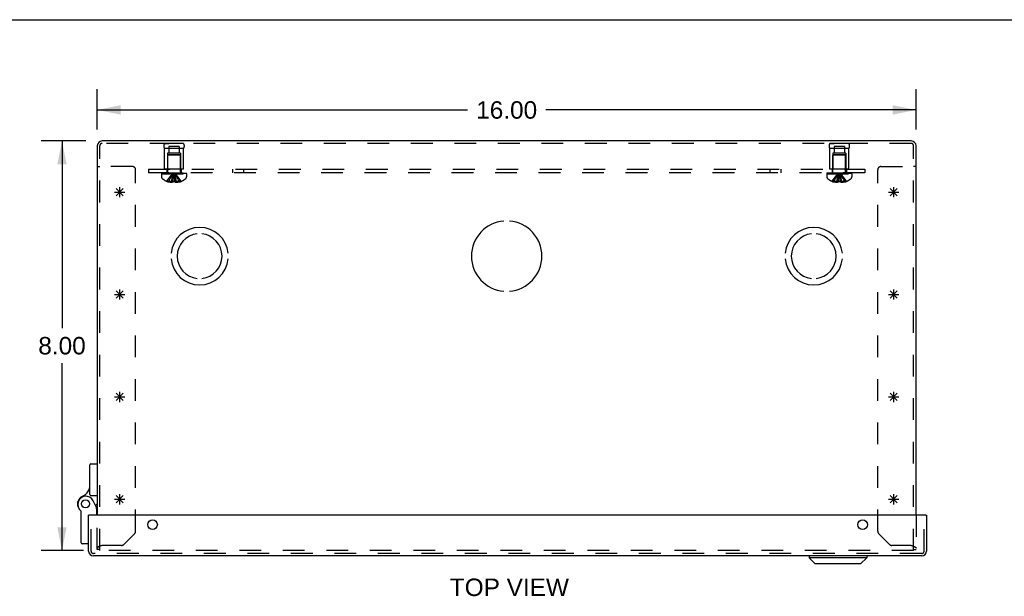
# Model space of a CAD drawing. Header units: inches. Extents: x 0 to 77.3, y 0 to 50.
# Tile 11 of 14: x 17.1 to 36.3, y 38.7 to 50. Entities that reach past the tile are written whole.
import ezdxf

# ---------------------------------------------------------------- set-up
doc = ezdxf.new("R2010")
doc.units = ezdxf.units.IN
doc.header["$LTSCALE"] = 4.25
doc.header["$MEASUREMENT"] = 0
doc.linetypes.add('HIDDEN', pattern=[0.2, 0.1, -0.1])
doc.layers.get('0').update_dxf_attribs({"linetype": 'CONTINUOUS'})
for name, color, linetype in [('DEFAULT_2', 8, 'HIDDEN'), ('DIMENSIONS', 7, 'CONTINUOUS'), ('DOOR_ASSEMBLY', 7, 'CONTINUOUS'), ('OPEN', 7, 'CONTINUOUS'), ('SPOTWELDS', 7, 'CONTINUOUS'), ('SUBPANEL', 7, 'CONTINUOUS')]:
    doc.layers.add(name, color=color, linetype=linetype)
doc.styles.get("Standard").update_dxf_attribs({"font": 'arial.ttf'})
doc.dimstyles.new('DIMSTYLE_1', dxfattribs={"dimtxt": 0.340909, "dimasz": 0.454545, "dimexe": 0.09, "dimexo": 0.07, "dimgap": 0.0375, "dimtad": 0, "dimtih": 1, "dimtoh": 1, "dimzin": 4, "dimdsep": 46, "dimtxsty": 'Standard', "dimblk": '_FILLED', "dimblk1": '_FILLED', "dimblk2": '_FILLED', "dimcen": 0.09, "dimadec": 3, "dimazin": 1, "dimtfac": 1, "dimtdec": 3, "dimtofl": 0, "dimtmove": 0, "dimatfit": 3, "dimldrblk": '_FILLED', "dimfxl": 0, "dimtolj": 1, "dimtzin": 4, "dimarcsym": 0})

# ---------------------------------------------------------------- blocks, each defined once
blk = doc.blocks.new('_FILLED')
at = {"color": 0, "linetype": 'ByBlock'}
blk.add_solid([(0, 0), (-1, 0.2), (-1, -0.2)], dxfattribs=at)
blk = doc.blocks.new('*D1')
at = {"layer": 'DIMENSIONS', "color": 2, "linetype": 'Continuous'}
for p, q in [((18.625, 47.855), (18.625, 48.646)), ((34.625, 47.855), (34.625, 48.646)), ((18.625, 48.237), (25.859, 48.237)), ((34.625, 48.237), (27.391, 48.237))]:
    blk.add_line(p, q, dxfattribs=at)
at = {"layer": 'DIMENSIONS', "color": 2, "linetype": 'Continuous', "xscale": 0.4545454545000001, "yscale": 0.4545454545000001, "zscale": 0.4545454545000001, "rotation": 180}
blk.add_blockref('_FILLED', (18.625, 48.237), dxfattribs=at)
at = {"layer": 'DIMENSIONS', "color": 2, "linetype": 'Continuous', "xscale": 0.4545454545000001, "yscale": 0.4545454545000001, "zscale": 0.4545454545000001}
blk.add_blockref('_FILLED', (34.625, 48.237), dxfattribs=at)
at = {"layer": 'DIMENSIONS', "color": 2, "linetype": 'Continuous', "insert": (26.625, 48.407), "char_height": 0.3409, "width": 1.19128, "attachment_point": 2, "line_spacing_factor": 0.9}
blk.add_mtext('16.00', dxfattribs=at)
blk = doc.blocks.new('*D2')
at = {"layer": 'DIMENSIONS', "color": 2, "linetype": 'Continuous'}
for p, q in [((18.402, 47.631), (17.527, 47.631)), ((17.936, 47.631), (17.936, 43.972)), ((17.936, 39.631), (17.936, 43.29)), ((18.355, 39.631), (17.527, 39.631))]:
    blk.add_line(p, q, dxfattribs=at)
at = {"layer": 'DIMENSIONS', "color": 2, "linetype": 'Continuous', "xscale": 0.4545454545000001, "yscale": 0.4545454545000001, "zscale": 0.4545454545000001}
for p, rotation in [((17.936, 47.631), 90), ((17.936, 39.631), 270)]:
    blk.add_blockref('_FILLED', p, dxfattribs=dict(at, rotation=rotation))
at = {"layer": 'DIMENSIONS', "color": 2, "linetype": 'Continuous', "insert": (17.936, 43.802), "char_height": 0.3409, "width": 0.92641, "attachment_point": 2, "line_spacing_factor": 0.9}
blk.add_mtext('8.00', dxfattribs=at)

msp = doc.modelspace()

# ---------------------------------------------------------------- linework, layer by layer
at = {"color": 7, "linetype": 'Continuous'}
for p, q in [((0, 50), (77.273, 50)), ((18.625, 47.131), (18.673, 47.131)), ((34.625, 47.131), (34.577, 47.131))]:
    msp.add_line(p, q, dxfattribs=at)
at = {"color": 3, "linetype": 'Continuous'}
for p, q in [((18.625, 47.536), (18.625, 40.322)), ((34.53, 47.631), (18.72, 47.631)), ((34.625, 40.322), (34.625, 47.536))]:
    msp.add_line(p, q, dxfattribs=at)
at = {"color": 40, "linetype": 'Continuous'}
for p, q in [((18.963, 40.631), (19.163, 40.631)), ((19.133, 40.561), (18.992, 40.702)), ((18.992, 40.561), (19.133, 40.702)), ((19.063, 40.531), (19.063, 40.731)), ((34.088, 40.631), (34.288, 40.631)), ((34.258, 40.561), (34.117, 40.702)), ((34.117, 40.561), (34.258, 40.702)), ((34.188, 40.531), (34.188, 40.731))]:
    msp.add_line(p, q, dxfattribs=at)
at = {"color": 3, "linetype": 'Continuous'}
for centre, start, end in [((18.72, 47.536), 90, 180), ((34.53, 47.536), 0, 90)]:
    msp.add_arc(centre, 0.0948, start, end, dxfattribs=at)
at = {"layer": 'DEFAULT_2', "color": 8, "linetype": 'HIDDEN'}
for p, q in [((18.673, 39.631), (18.673, 47.536)), ((34.53, 47.583), (18.72, 47.583)), ((19.937, 47.583), (20.025, 47.583)), ((20.313, 47.583), (19.937, 47.583)), ((20.313, 47.583), (20.225, 47.583)), ((32.937, 47.583), (33.025, 47.583)), ((33.313, 47.583), (32.937, 47.583)), ((33.313, 47.583), (33.225, 47.583)), ((34.577, 39.631), (34.577, 47.536)), ((19.937, 47.083), (19.937, 47.483)), ((20.313, 47.483), (19.937, 47.483)), ((20, 47.395), (20, 47.083)), ((20.25, 47.395), (20, 47.395)), ((20.011, 47.363), (20.001, 47.353)), ((20.001, 47.025), (20.001, 47.353)), ((20.249, 47.353), (20.001, 47.353)), ((20.239, 47.363), (20.011, 47.363)), ((20.024, 47.52), (20.024, 47.395)), ((20.227, 47.52), (20.024, 47.52)), ((20.227, 47.52), (20.227, 47.395)), ((20.239, 47.363), (20.249, 47.353)), ((20.249, 47.025), (20.249, 47.353)), ((20.25, 47.395), (20.25, 47.083)), ((20.313, 47.083), (20.313, 47.483)), ((33.313, 47.483), (32.937, 47.483)), ((32.937, 47.083), (32.937, 47.483)), ((33.25, 47.395), (33, 47.395)), ((33, 47.395), (33, 47.083)), ((33.011, 47.363), (33.001, 47.353)), ((33.249, 47.353), (33.001, 47.353)), ((33.001, 47.025), (33.001, 47.353)), ((33.239, 47.363), (33.011, 47.363)), ((33.227, 47.52), (33.024, 47.52)), ((33.024, 47.52), (33.024, 47.395)), ((33.227, 47.52), (33.227, 47.395)), ((33.239, 47.363), (33.249, 47.353)), ((33.249, 47.025), (33.249, 47.353)), ((33.25, 47.395), (33.25, 47.083)), ((33.313, 47.083), (33.313, 47.483)), ((19.313, 47.131), (18.673, 47.131)), ((19.375, 40.005), (19.375, 47.069)), ((19.879, 46.988), (19.879, 46.927)), ((19.879, 46.988), (20.371, 46.988)), ((19.88, 47.008), (19.88, 46.993)), ((19.88, 47.008), (20.371, 47.008)), ((20.371, 46.993), (19.88, 46.993)), ((19.887, 46.993), (19.887, 47.008)), ((19.905, 47.008), (19.905, 46.993)), ((19.926, 47.008), (19.926, 46.993)), ((19.932, 46.993), (19.932, 47.008)), ((20.313, 47.083), (19.937, 47.083)), ((19.938, 47.008), (19.938, 46.993)), ((19.957, 47.008), (19.957, 46.993)), ((19.967, 47.008), (19.967, 46.993)), ((19.985, 47.008), (19.985, 46.993)), ((20.008, 46.993), (20.008, 47.008)), ((20.019, 47.008), (20.019, 46.993)), ((20.054, 47.008), (20.054, 46.993)), ((20.058, 47.008), (20.058, 46.993)), ((20.129, 46.978), (20.125, 47.003)), ((20.129, 46.978), (20.125, 47.003)), ((20.192, 47.008), (20.192, 46.993)), ((20.196, 46.993), (20.196, 47.008)), ((20.231, 47.008), (20.231, 46.993)), ((20.242, 47.008), (20.242, 46.993)), ((20.265, 47.008), (20.265, 46.993)), ((20.283, 46.993), (20.283, 47.008)), ((20.293, 47.008), (20.293, 46.993)), ((20.313, 47.008), (20.313, 46.993)), ((20.318, 47.008), (20.318, 46.993)), ((20.324, 47.008), (20.324, 46.993)), ((20.345, 46.993), (20.345, 47.008)), ((20.363, 47.008), (20.363, 46.993)), ((20.371, 46.993), (20.371, 47.008)), ((20.371, 46.988), (20.371, 46.927)), ((32.879, 46.988), (33.371, 46.988)), ((32.879, 46.988), (32.879, 46.927)), ((32.88, 47.008), (33.371, 47.008)), ((32.88, 47.008), (32.88, 46.993)), ((33.371, 46.993), (32.88, 46.993)), ((32.887, 46.993), (32.887, 47.008)), ((32.905, 47.008), (32.905, 46.993)), ((32.926, 47.008), (32.926, 46.993)), ((32.932, 46.993), (32.932, 47.008)), ((33.313, 47.083), (32.937, 47.083)), ((32.938, 47.008), (32.938, 46.993)), ((32.957, 47.008), (32.957, 46.993)), ((32.967, 47.008), (32.967, 46.993)), ((32.985, 47.008), (32.985, 46.993)), ((33.008, 46.993), (33.008, 47.008)), ((33.019, 47.008), (33.019, 46.993)), ((33.054, 47.008), (33.054, 46.993)), ((33.058, 47.008), (33.058, 46.993)), ((33.129, 46.978), (33.125, 47.003)), ((33.129, 46.978), (33.125, 47.003)), ((33.192, 47.008), (33.192, 46.993)), ((33.196, 46.993), (33.196, 47.008)), ((33.231, 47.008), (33.231, 46.993)), ((33.242, 47.008), (33.242, 46.993)), ((33.265, 47.008), (33.265, 46.993)), ((33.283, 46.993), (33.283, 47.008)), ((33.293, 47.008), (33.293, 46.993)), ((33.313, 47.008), (33.313, 46.993)), ((33.318, 47.008), (33.318, 46.993)), ((33.324, 47.008), (33.324, 46.993)), ((33.345, 46.993), (33.345, 47.008)), ((33.363, 47.008), (33.363, 46.993)), ((33.371, 46.993), (33.371, 47.008)), ((33.371, 46.988), (33.371, 46.927)), ((33.875, 40.005), (33.875, 47.069)), ((33.937, 47.131), (34.577, 47.131)), ((19.985, 46.842), (19.985, 46.842)), ((19.985, 46.842), (19.986, 46.842)), ((20.107, 46.842), (19.986, 46.842)), ((20.021, 46.842), (20.021, 46.829)), ((20.076, 46.842), (20.076, 46.82)), ((20.107, 46.842), (20.11, 46.871)), ((20.107, 46.842), (20.107, 46.829)), ((20.107, 46.842), (20.107, 46.842)), ((20.11, 46.871), (20.112, 46.899)), ((20.143, 46.842), (20.143, 46.829)), ((20.143, 46.842), (20.143, 46.842)), ((20.265, 46.842), (20.143, 46.842)), ((20.175, 46.842), (20.175, 46.82)), ((20.23, 46.842), (20.23, 46.829)), ((20.265, 46.842), (20.265, 46.842)), ((20.265, 46.842), (20.266, 46.842)), ((32.985, 46.842), (32.985, 46.842)), ((32.986, 46.842), (32.985, 46.842)), ((33.107, 46.842), (32.986, 46.842)), ((33.021, 46.842), (33.021, 46.829)), ((33.076, 46.842), (33.076, 46.82)), ((33.107, 46.842), (33.11, 46.871)), ((33.107, 46.842), (33.113, 46.842)), ((33.107, 46.842), (33.107, 46.829)), ((33.107, 46.842), (33.107, 46.842)), ((33.11, 46.871), (33.112, 46.899)), ((33.125, 46.842), (33.131, 46.842)), ((33.265, 46.842), (33.143, 46.842)), ((33.143, 46.842), (33.143, 46.842)), ((33.143, 46.842), (33.143, 46.829)), ((33.175, 46.842), (33.175, 46.82)), ((33.23, 46.842), (33.23, 46.829)), ((33.265, 46.842), (33.265, 46.842)), ((33.265, 46.842), (33.266, 46.842)), ((18.625, 39.649), (18.625, 40.322)), ((34.625, 40.322), (34.625, 39.649)), ((19.143, 39.747), (19.358, 39.962)), ((33.893, 39.962), (34.108, 39.747)), ((18.673, 39.649), (18.625, 39.649)), ((18.685, 39.717), (18.681, 39.716)), ((18.689, 39.719), (18.685, 39.717)), ((18.693, 39.721), (18.689, 39.719)), ((18.698, 39.722), (18.693, 39.721)), ((18.704, 39.724), (18.698, 39.722)), ((18.715, 39.728), (18.704, 39.724)), ((18.72, 39.73), (18.715, 39.728)), ((19.1, 39.73), (18.72, 39.73)), ((34.53, 39.73), (34.15, 39.73)), ((34.53, 39.73), (34.539, 39.727)), ((34.539, 39.727), (34.546, 39.724)), ((34.546, 39.724), (34.551, 39.723)), ((34.551, 39.723), (34.555, 39.721)), ((34.555, 39.721), (34.559, 39.72)), ((34.559, 39.72), (34.564, 39.718)), ((34.577, 39.649), (34.625, 39.649)), ((34.621, 39.689), (34.621, 39.688)), ((34.625, 39.681), (34.625, 39.68)), ((34.625, 39.68), (34.625, 39.679)), ((34.577, 39.631), (18.673, 39.631))]:
    msp.add_line(p, q, dxfattribs=at)
for points in [[(19.985, 46.842), (20.005, 46.871), (20.026, 46.899), (20.048, 46.927), (20.072, 46.953), (20.098, 46.978), (20.125, 47.003)], [(20.021, 46.842), (20.035, 46.871), (20.051, 46.899), (20.068, 46.926), (20.086, 46.953), (20.105, 46.978), (20.125, 47.003)], [(20.076, 46.842), (20.082, 46.871), (20.09, 46.899), (20.098, 46.926), (20.107, 46.953), (20.116, 46.978), (20.125, 47.003)], [(20.112, 46.899), (20.115, 46.927), (20.118, 46.953), (20.122, 46.978), (20.125, 47.003)], [(20.115, 46.926), (20.118, 46.953), (20.122, 46.978), (20.125, 47.003)], [(20.175, 46.842), (20.168, 46.871), (20.16, 46.899), (20.152, 46.926), (20.144, 46.953), (20.135, 46.978), (20.125, 47.003)], [(20.23, 46.842), (20.215, 46.871), (20.199, 46.899), (20.182, 46.926), (20.164, 46.953), (20.145, 46.978), (20.125, 47.003)], [(20.265, 46.842), (20.246, 46.871), (20.225, 46.899), (20.202, 46.927), (20.178, 46.953), (20.152, 46.978), (20.125, 47.003)], [(20.143, 46.842), (20.141, 46.871), (20.138, 46.899), (20.135, 46.926), (20.132, 46.953), (20.129, 46.978)], [(20.143, 46.842), (20.141, 46.871), (20.138, 46.899), (20.135, 46.927), (20.132, 46.953)], [(32.985, 46.842), (33.005, 46.871), (33.026, 46.899), (33.048, 46.927), (33.072, 46.953), (33.098, 46.978), (33.125, 47.003)], [(33.021, 46.842), (33.035, 46.871), (33.051, 46.899), (33.068, 46.926), (33.086, 46.953), (33.105, 46.978), (33.125, 47.003)], [(33.076, 46.842), (33.082, 46.871), (33.09, 46.899), (33.098, 46.926), (33.107, 46.953), (33.116, 46.978), (33.125, 47.003)], [(33.112, 46.899), (33.115, 46.927), (33.118, 46.953), (33.122, 46.978), (33.125, 47.003)], [(33.115, 46.926), (33.118, 46.953), (33.122, 46.978), (33.125, 47.003)], [(33.265, 46.842), (33.246, 46.871), (33.225, 46.899), (33.202, 46.927), (33.178, 46.953), (33.152, 46.978), (33.125, 47.003)], [(33.23, 46.842), (33.215, 46.871), (33.199, 46.899), (33.182, 46.926), (33.164, 46.953), (33.145, 46.978), (33.125, 47.003)], [(33.175, 46.842), (33.168, 46.871), (33.16, 46.899), (33.152, 46.926), (33.144, 46.953), (33.135, 46.978), (33.125, 47.003)], [(33.143, 46.842), (33.141, 46.871), (33.138, 46.899), (33.135, 46.926), (33.132, 46.953), (33.129, 46.978)], [(33.143, 46.842), (33.141, 46.871), (33.138, 46.899), (33.135, 46.927), (33.132, 46.953)], [(20.076, 46.82), (20.07, 46.821), (20.065, 46.821), (20.06, 46.822), (20.055, 46.822), (20.05, 46.823), (20.044, 46.824), (20.038, 46.825), (20.033, 46.826), (20.027, 46.828), (20.021, 46.829)], [(20.107, 46.829), (20.103, 46.828), (20.099, 46.826), (20.095, 46.824), (20.091, 46.823), (20.087, 46.822), (20.083, 46.821), (20.079, 46.821), (20.076, 46.82)], [(20.143, 46.842), (20.137, 46.842), (20.131, 46.842), (20.125, 46.842), (20.119, 46.842), (20.113, 46.842), (20.107, 46.842)], [(20.143, 46.829), (20.147, 46.828), (20.151, 46.826)], [(20.175, 46.82), (20.171, 46.821), (20.167, 46.821), (20.163, 46.822), (20.159, 46.823), (20.155, 46.824), (20.151, 46.826)], [(20.23, 46.829), (20.224, 46.828), (20.218, 46.826), (20.212, 46.825), (20.206, 46.824), (20.201, 46.823), (20.196, 46.822), (20.19, 46.822), (20.185, 46.821), (20.18, 46.821), (20.175, 46.82)], [(33.076, 46.82), (33.07, 46.821), (33.065, 46.821), (33.06, 46.822), (33.055, 46.822), (33.05, 46.823), (33.044, 46.824), (33.038, 46.825), (33.033, 46.826), (33.027, 46.828), (33.021, 46.829)], [(33.107, 46.829), (33.103, 46.828), (33.099, 46.826), (33.095, 46.824), (33.091, 46.823), (33.087, 46.822), (33.083, 46.821), (33.079, 46.821), (33.076, 46.82)], [(33.125, 46.842), (33.119, 46.842), (33.113, 46.842)], [(33.143, 46.842), (33.137, 46.842), (33.131, 46.842)], [(33.175, 46.82), (33.171, 46.821), (33.167, 46.821), (33.163, 46.822), (33.159, 46.823), (33.155, 46.824), (33.151, 46.826), (33.147, 46.828), (33.143, 46.829)], [(33.23, 46.829), (33.224, 46.828), (33.218, 46.826), (33.212, 46.825), (33.206, 46.824), (33.201, 46.823), (33.196, 46.822), (33.19, 46.822), (33.185, 46.821), (33.18, 46.821), (33.175, 46.82)], [(18.669, 39.711), (18.667, 39.711), (18.665, 39.71), (18.663, 39.709), (18.661, 39.708), (18.66, 39.708), (18.658, 39.707), (18.656, 39.706), (18.655, 39.705), (18.653, 39.704), (18.651, 39.704), (18.65, 39.703), (18.648, 39.702), (18.647, 39.701), (18.645, 39.701), (18.644, 39.7), (18.643, 39.699), (18.641, 39.698), (18.64, 39.698), (18.639, 39.697), (18.638, 39.696), (18.637, 39.695), (18.636, 39.695), (18.635, 39.694), (18.634, 39.693), (18.633, 39.692), (18.632, 39.691), (18.631, 39.691), (18.63, 39.69), (18.63, 39.689), (18.629, 39.688), (18.628, 39.688), (18.628, 39.687), (18.627, 39.686), (18.627, 39.685), (18.626, 39.685), (18.626, 39.684), (18.626, 39.683), (18.626, 39.682), (18.625, 39.682), (18.625, 39.681), (18.625, 39.68), (18.625, 39.679)], [(18.675, 39.714), (18.673, 39.713), (18.671, 39.712), (18.669, 39.711)], [(18.681, 39.716), (18.679, 39.715), (18.677, 39.714), (18.675, 39.714)], [(34.564, 39.718), (34.568, 39.717), (34.57, 39.716), (34.572, 39.715), (34.574, 39.714), (34.576, 39.714), (34.578, 39.713), (34.58, 39.712), (34.582, 39.711), (34.584, 39.711)], [(34.584, 39.711), (34.585, 39.71), (34.587, 39.709), (34.589, 39.708), (34.591, 39.708), (34.592, 39.707), (34.594, 39.706), (34.596, 39.705), (34.597, 39.704), (34.599, 39.704), (34.601, 39.703), (34.602, 39.702), (34.603, 39.701), (34.605, 39.701), (34.606, 39.7), (34.608, 39.699), (34.609, 39.698), (34.61, 39.698), (34.611, 39.697), (34.612, 39.696), (34.614, 39.695), (34.615, 39.695), (34.616, 39.694), (34.617, 39.693), (34.618, 39.692), (34.618, 39.691), (34.619, 39.691), (34.62, 39.69), (34.621, 39.689)], [(34.621, 39.688), (34.622, 39.688), (34.623, 39.687), (34.623, 39.686)], [(34.623, 39.686), (34.623, 39.685), (34.624, 39.685), (34.624, 39.684), (34.625, 39.683), (34.625, 39.682), (34.625, 39.682), (34.625, 39.681)]]:
    msp.add_lwpolyline(points, dxfattribs=at)
for centre, radius, start, end in [((18.72, 47.536), 0.0468, 90, 180), ((20.024, 47.533), 0.1, 150.0508, 209.9492), ((20.227, 47.533), 0.1, 330.0508, 29.9492), ((33.024, 47.533), 0.1, 150.0508, 209.9492), ((33.227, 47.533), 0.1, 330.0508, 29.9492), ((34.53, 47.536), 0.0468, 0, 90), ((19.313, 47.069), 0.062, 0, 90), ((19.964, 47.025), 0.0372, 270, 300.0497), ((19.964, 47.025), 0.0372, 332.4601, 360), ((20.286, 47.025), 0.0372, 180, 207.5399), ((20.286, 47.025), 0.0372, 239.9503, 270), ((32.964, 47.025), 0.0372, 270, 300.0497), ((32.964, 47.025), 0.0372, 332.4601, 360), ((33.286, 47.025), 0.0372, 180, 207.5399), ((33.286, 47.025), 0.0372, 239.9503, 270), ((33.937, 47.069), 0.062, 90, 180), ((19.914, 46.927), 0.035, 180, 229.0666), ((20.125, 47.17), 0.357, 229.0666, 246.8273), ((20.125, 47.17), 0.357, 246.9983, 252.9593), ((20.125, 47.17), 0.357, 287.0407, 293.0017), ((20.125, 47.17), 0.357, 293.1727, 310.9334), ((20.336, 46.927), 0.035, 310.9334, 360), ((32.914, 46.927), 0.035, 180, 229.0666), ((33.125, 47.17), 0.357, 229.0666, 246.8273), ((33.125, 47.17), 0.357, 246.9983, 252.9593), ((33.125, 47.17), 0.357, 287.0407, 293.0017), ((33.125, 47.17), 0.357, 293.1727, 310.9334), ((33.336, 46.927), 0.035, 310.9334, 360), ((19.315, 40.005), 0.06, 315, 360), ((33.935, 40.005), 0.06, 180, 225), ((19.1, 39.79), 0.06, 270, 315), ((34.15, 39.79), 0.06, 225, 270)]:
    msp.add_arc(centre, radius, start, end, dxfattribs=at)
at = {"layer": 'DOOR_ASSEMBLY', "color": 7, "linetype": 'Continuous'}
for p, q in [((18.481, 40.724), (18.481, 41.305)), ((18.501, 41.325), (18.625, 41.325)), ((18.501, 40.704), (18.625, 40.704)), ((18.615, 40.458), (18.546, 40.6)), ((18.625, 40.542), (18.59, 40.509)), ((18.601, 40.487), (18.625, 40.487)), ((18.615, 40.322), (18.615, 40.458)), ((18.311, 39.778), (18.311, 40.388)), ((18.47, 40.322), (18.455, 40.322)), ((34.815, 40.322), (34.83, 40.322)), ((18.455, 39.758), (18.331, 39.758)), ((32.535, 39.524), (32.535, 39.486)), ((33.66, 39.486), (32.535, 39.486)), ((32.653, 39.368), (32.535, 39.486)), ((33.542, 39.368), (33.66, 39.486)), ((33.66, 39.524), (33.66, 39.486)), ((33.542, 39.368), (32.653, 39.368))]:
    msp.add_line(p, q, dxfattribs=at)
at = {"layer": 'DOOR_ASSEMBLY', "color": 3, "linetype": 'Continuous'}
for p, q in [((18.455, 39.619), (18.455, 40.322)), ((34.815, 40.322), (18.47, 40.322)), ((34.83, 40.322), (34.83, 39.619)), ((34.735, 39.524), (18.55, 39.524))]:
    msp.add_line(p, q, dxfattribs=at)
at = {"layer": 'DOOR_ASSEMBLY', "color": 8, "linetype": 'HIDDEN'}
for p, q in [((18.503, 39.619), (18.503, 40.322)), ((34.782, 39.619), (34.782, 40.322)), ((34.735, 39.572), (18.55, 39.572))]:
    msp.add_line(p, q, dxfattribs=at)
at = {"layer": 'DOOR_ASSEMBLY', "color": 7, "linetype": 'Continuous'}
for points in [[(18.601, 40.455), (18.598, 40.454), (18.595, 40.454)], [(18.615, 40.458), (18.615, 40.458), (18.601, 40.455)]]:
    msp.add_lwpolyline(points, dxfattribs=at)
for radius in [0.079, 0.078]:
    msp.add_circle((18.395, 40.542), radius, dxfattribs=at)
at = {"layer": 'DOOR_ASSEMBLY', "color": 3, "linetype": 'Continuous'}
for centre in [(19.705, 40.135), (33.58, 40.135)]:
    msp.add_circle(centre, 0.0938, dxfattribs=at)
at = {"layer": 'DOOR_ASSEMBLY', "color": 7, "linetype": 'Continuous'}
for centre, radius, start, end in [((18.501, 41.305), 0.02, 90, 180), ((18.231, 40.915), 0.25, 293.8265, 360), ((18.395, 40.542), 0.158, 113.8265, 201.112), ((18.402, 40.53), 0.16, 26.148, 231.7894), ((18.501, 40.724), 0.02, 180, 270), ((18.291, 40.388), 0.02, 0, 51.7894), ((18.331, 39.778), 0.02, 180, 270)]:
    msp.add_arc(centre, radius, start, end, dxfattribs=at)
at = {"layer": 'DOOR_ASSEMBLY', "color": 3, "linetype": 'Continuous'}
for centre, start, end in [((18.55, 39.619), 180, 270), ((34.735, 39.619), 270, 360)]:
    msp.add_arc(centre, 0.0948, start, end, dxfattribs=at)
at = {"layer": 'DOOR_ASSEMBLY', "color": 8, "linetype": 'HIDDEN'}
for centre, start, end in [((18.55, 39.619), 180, 270), ((34.735, 39.619), 270, 360)]:
    msp.add_arc(centre, 0.0468, start, end, dxfattribs=at)
at = {"layer": 'OPEN', "color": 40, "linetype": 'Continuous'}
for centre, radius, start, end in [((26.625, 45.381), 0.688, 94.5886, 265.4114), ((26.625, 45.381), 0.688, 274.5886, 85.4114), ((20.625, 45.381), 0.562, 5.6112, 174.3888), ((20.625, 45.381), 0.438, 95.9037, 264.0963), ((20.625, 45.381), 0.438, 275.9037, 84.0963), ((32.625, 45.381), 0.562, 5.6112, 174.3888), ((32.625, 45.381), 0.438, 95.9037, 264.0963), ((32.625, 45.381), 0.438, 275.9037, 84.0963), ((20.625, 45.381), 0.562, 185.6112, 354.3888), ((32.625, 45.381), 0.562, 185.6112, 354.3888)]:
    msp.add_arc(centre, radius, start, end, dxfattribs=at)
at = {"layer": 'SPOTWELDS', "color": 40, "linetype": 'Continuous'}
for p, q in [((18.963, 46.631), (19.163, 46.631)), ((18.992, 46.561), (19.133, 46.702)), ((19.133, 46.561), (18.992, 46.702)), ((19.063, 46.531), (19.063, 46.731)), ((34.088, 46.631), (34.288, 46.631)), ((34.117, 46.561), (34.258, 46.702)), ((34.258, 46.561), (34.117, 46.702)), ((34.188, 46.531), (34.188, 46.731)), ((18.992, 44.561), (19.133, 44.702)), ((19.133, 44.561), (18.992, 44.702)), ((19.063, 44.531), (19.063, 44.731)), ((34.117, 44.561), (34.258, 44.702)), ((34.258, 44.561), (34.117, 44.702)), ((34.188, 44.531), (34.188, 44.731)), ((18.963, 44.631), (19.163, 44.631)), ((34.088, 44.631), (34.288, 44.631)), ((19.063, 42.531), (19.063, 42.731)), ((34.188, 42.531), (34.188, 42.731)), ((18.963, 42.631), (19.163, 42.631)), ((19.133, 42.561), (18.992, 42.702)), ((18.992, 42.561), (19.133, 42.702)), ((34.088, 42.631), (34.288, 42.631)), ((34.258, 42.561), (34.117, 42.702)), ((34.117, 42.561), (34.258, 42.702))]:
    msp.add_line(p, q, dxfattribs=at)
at = {"layer": 'SUBPANEL', "color": 8, "linetype": 'HIDDEN'}
for p, q in [((19.625, 47.083), (19.625, 47.008)), ((19.625, 47.083), (33.625, 47.083)), ((33.625, 47.008), (19.625, 47.008)), ((19.985, 47.083), (19.985, 47.008)), ((20.266, 47.083), (20.266, 47.008)), ((21.266, 47.083), (21.266, 47.008)), ((21.484, 47.083), (21.484, 47.008)), ((31.766, 47.083), (31.766, 47.008)), ((31.984, 47.083), (31.984, 47.008)), ((32.985, 47.083), (32.985, 47.008)), ((33.266, 47.083), (33.266, 47.008)), ((33.625, 47.083), (33.625, 47.008))]:
    msp.add_line(p, q, dxfattribs=at)

# ---------------------------------------------------------------- texts
at = {"layer": 'DIMENSIONS', "color": 2, "linetype": 'Continuous', "insert": (26.678, 39.082), "char_height": 0.3409, "width": 2.323, "attachment_point": 2, "line_spacing_factor": 0.9}
msp.add_mtext('TOP VIEW', dxfattribs=at)

# ---------------------------------------------------------------- dimensions: what is measured, and where the dimension line sits
at = {"layer": 'DIMENSIONS', "color": 2, "linetype": 'Continuous'}
for base, p1, p2, angle, picture, middle in [((18.625, 48.237), (34.625, 48.716), (18.625, 48.716), 180, '*D1', (26.64, 48.235)), ((17.936, 39.631), (18.472, 47.631), (18.425, 39.631), 270, '*D2', (17.934, 43.629))]:
    dim = msp.add_linear_dim(base=base, p1=p1, p2=p2, angle=angle, dimstyle='DIMSTYLE_1', dxfattribs=at)
    dim.commit()
    dim.dimension.update_dxf_attribs({"geometry": picture, "text_midpoint": middle, "dimtype": 160})

doc.saveas('drawing.dxf')
